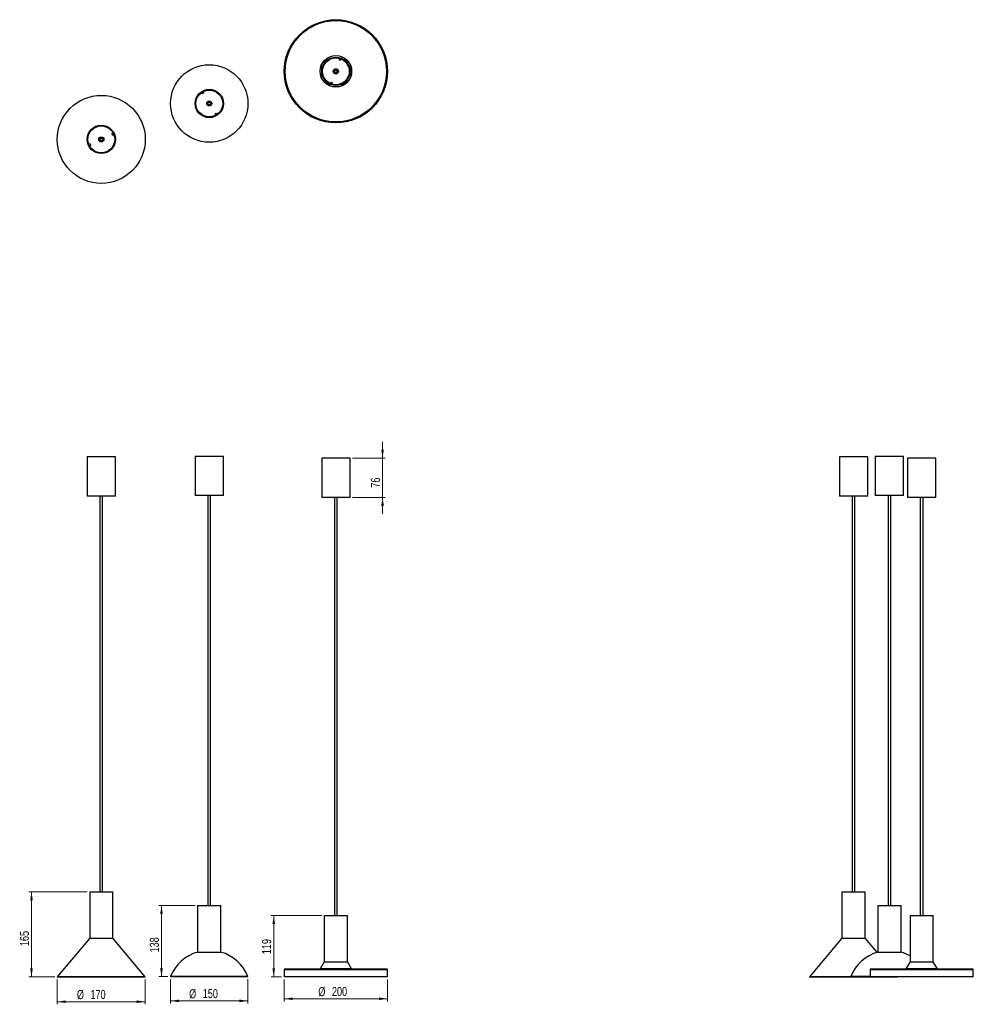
# Model space of a CAD drawing. Header units: millimetres. Extents: x 561 to 931, y 278 to 660.
import ezdxf

# ---------------------------------------------------------------- set-up
doc = ezdxf.new("R2010")
doc.units = ezdxf.units.MM
doc.styles.add('SLDTEXTSTYLE0', font='TXT', dxfattribs={"width": 0.75})
doc.dimstyles.new('SLDDIMSTYLE0', dxfattribs={"dimtxt": 3.5, "dimasz": 3.302, "dimexe": 0, "dimexo": 0.0625, "dimgap": 0.875, "dimtad": 1, "dimdec": 0, "dimlfac": 5, "dimrnd": 1e-09, "dimzin": 12, "dimdsep": 46, "dimtxsty": 'SLDTEXTSTYLE0', "dimsah": 1, "dimcen": 0.09, "dimadec": 0, "dimazin": 3, "dimtfac": 1, "dimtdec": 0, "dimtofl": 0, "dimtmove": 0, "dimatfit": 3, "dimfxl": 0, "dimfrac": 2, "dimtolj": 1, "dimtzin": 12, "dimarcsym": 0})
doc.dimstyles.new('SLDDIMSTYLE1', dxfattribs={"dimtxt": 3.5, "dimasz": 3.302, "dimexe": 0, "dimexo": 0.0625, "dimgap": 0.875, "dimtad": 1, "dimdec": 0, "dimlfac": 5, "dimrnd": 1e-09, "dimzin": 12, "dimdsep": 46, "dimtxsty": 'SLDTEXTSTYLE0', "dimsah": 1, "dimcen": 0.09, "dimadec": 0, "dimazin": 3, "dimtfac": 1, "dimtdec": 0, "dimtmove": 0, "dimatfit": 0, "dimfxl": 0, "dimfrac": 2, "dimtolj": 1, "dimtzin": 12, "dimarcsym": 0})

# ---------------------------------------------------------------- blocks, each defined once
blk = doc.blocks.new('_D')
at = {"color": 7, "linetype": 'Continuous', "lineweight": 0}
for p, q in [((587.12, 321.93), (564.58, 321.93)), ((565.58, 321.93), (565.58, 288.99)), ((574.58, 288.99), (564.58, 288.99))]:
    blk.add_line(p, q, dxfattribs=at)
at = {"color": 7, "linetype": 'Continuous', "lineweight": 18}
for points in [[(565.58, 321.93), (565.07, 318.63), (566.09, 318.63)], [(565.58, 288.99), (566.09, 292.29), (565.07, 292.29)]]:
    blk.add_solid(points, dxfattribs=at)
at = {"color": 7, "linetype": 'Continuous', "lineweight": 18, "insert": (561.07, 300.88), "char_height": 3.5, "attachment_point": 1, "rotation": 90, "style": 'SLDTEXTSTYLE0'}
blk.add_mtext('165', dxfattribs=at)
blk = doc.blocks.new('_D_1')
at = {"color": 7, "linetype": 'Continuous', "lineweight": 0}
for p, q in [((628.96, 316.57), (614.95, 316.57)), ((615.95, 316.57), (615.95, 289.06)), ((618.46, 289.06), (614.95, 289.06))]:
    blk.add_line(p, q, dxfattribs=at)
at = {"color": 7, "linetype": 'Continuous', "lineweight": 18}
for points in [[(615.95, 316.57), (615.44, 313.26), (616.45, 313.26)], [(615.95, 289.06), (616.45, 292.36), (615.44, 292.36)]]:
    blk.add_solid(points, dxfattribs=at)
at = {"color": 7, "linetype": 'Continuous', "lineweight": 18, "insert": (611.43, 298.42), "char_height": 3.5, "attachment_point": 1, "rotation": 90, "style": 'SLDTEXTSTYLE0'}
blk.add_mtext('138', dxfattribs=at)
blk = doc.blocks.new('_D_2')
at = {"color": 7, "linetype": 'Continuous', "lineweight": 0}
for p, q in [((678.01, 312.74), (658.44, 312.74)), ((659.44, 312.74), (659.44, 288.98)), ((662.51, 288.98), (658.44, 288.98))]:
    blk.add_line(p, q, dxfattribs=at)
at = {"color": 7, "linetype": 'Continuous', "lineweight": 18}
for points in [[(659.44, 312.74), (658.93, 309.43), (659.95, 309.43)], [(659.44, 288.98), (659.95, 292.28), (658.93, 292.28)]]:
    blk.add_solid(points, dxfattribs=at)
at = {"color": 7, "linetype": 'Continuous', "lineweight": 18, "insert": (654.93, 297.76), "char_height": 3.5, "attachment_point": 1, "rotation": 90, "style": 'SLDTEXTSTYLE0'}
blk.add_mtext('119', dxfattribs=at)
blk = doc.blocks.new('_D_3')
at = {"color": 7, "linetype": 'Continuous', "lineweight": 0}
for p, q in [((575.58, 287.99), (575.58, 278.32)), ((609.66, 287.99), (609.66, 278.32)), ((609.66, 279.32), (575.58, 279.32))]:
    blk.add_line(p, q, dxfattribs=at)
at = {"color": 7, "linetype": 'Continuous', "lineweight": 18}
for points in [[(575.58, 279.32), (578.88, 278.81), (578.88, 279.82)], [(609.66, 279.32), (606.35, 279.82), (606.35, 278.81)]]:
    blk.add_solid(points, dxfattribs=at)
at = {"color": 7, "linetype": 'Continuous', "lineweight": 18, "char_height": 3.5, "attachment_point": 1, "style": 'SLDTEXTSTYLE0'}
for s, insert in [('%%c', (583.17, 283.83)), ('170', (588.44, 283.88))]:
    blk.add_mtext(s, dxfattribs=dict(at, insert=insert))
blk = doc.blocks.new('_D_4')
at = {"color": 7, "linetype": 'Continuous', "lineweight": 0}
for p, q in [((619.46, 288.06), (619.46, 278.64)), ((649.46, 288.06), (649.46, 278.64)), ((649.46, 279.64), (619.46, 279.64))]:
    blk.add_line(p, q, dxfattribs=at)
at = {"color": 7, "linetype": 'Continuous', "lineweight": 18}
for points in [[(619.46, 279.64), (622.76, 279.14), (622.76, 280.15)], [(649.46, 279.64), (646.16, 280.15), (646.16, 279.14)]]:
    blk.add_solid(points, dxfattribs=at)
at = {"color": 7, "linetype": 'Continuous', "lineweight": 18, "char_height": 3.5, "attachment_point": 1, "style": 'SLDTEXTSTYLE0'}
for s, insert in [('%%c', (626.66, 284.16)), ('150', (631.94, 284.21))]:
    blk.add_mtext(s, dxfattribs=dict(at, insert=insert))
blk = doc.blocks.new('_D_5')
at = {"color": 7, "linetype": 'Continuous', "lineweight": 0}
for p, q in [((663.51, 287.98), (663.51, 279.46)), ((703.51, 287.98), (703.51, 279.46)), ((703.51, 280.46), (663.51, 280.46))]:
    blk.add_line(p, q, dxfattribs=at)
at = {"color": 7, "linetype": 'Continuous', "lineweight": 18}
for points in [[(663.51, 280.46), (666.81, 279.96), (666.81, 280.97)], [(703.51, 280.46), (700.21, 280.97), (700.21, 279.96)]]:
    blk.add_solid(points, dxfattribs=at)
at = {"color": 7, "linetype": 'Continuous', "lineweight": 18, "char_height": 3.5, "attachment_point": 1, "style": 'SLDTEXTSTYLE0'}
for s, insert in [('%%c', (676.72, 284.98)), ('200', (682, 285.03))]:
    blk.add_mtext(s, dxfattribs=dict(at, insert=insert))
blk = doc.blocks.new('_D_6')
at = {"color": 7, "linetype": 'Continuous', "lineweight": 0}
for p, q in [((701.6, 489.98), (701.6, 496.33)), ((690.01, 489.98), (702.6, 489.98)), ((701.6, 474.78), (701.6, 489.98)), ((690.01, 474.78), (702.6, 474.78)), ((701.6, 474.78), (701.6, 468.43))]:
    blk.add_line(p, q, dxfattribs=at)
at = {"color": 7, "linetype": 'Continuous', "lineweight": 18}
for points in [[(701.6, 489.98), (702.11, 493.28), (701.09, 493.28)], [(701.6, 474.78), (701.09, 471.48), (702.11, 471.48)]]:
    blk.add_solid(points, dxfattribs=at)
at = {"color": 7, "linetype": 'Continuous', "lineweight": 18, "insert": (697.09, 478.54), "char_height": 3.5, "attachment_point": 1, "rotation": 90, "style": 'SLDTEXTSTYLE0'}
blk.add_mtext('76', dxfattribs=at)

msp = doc.modelspace()

# ---------------------------------------------------------------- linework, layer by layer
at = {"color": 7, "linetype": 'Continuous', "lineweight": 25}
for p, q in [((685.01, 644.89), (684.81, 644.33)), ((685.37, 644.13), (684.81, 644.33)), ((685.37, 644.13), (685.58, 644.68)), ((683.77, 640.64), (683.85, 640.85)), ((681.65, 635.7), (681.44, 635.14)), ((681.65, 635.7), (682.21, 635.49)), ((682.01, 634.93), (682.21, 635.49)), ((631.51, 631.71), (631.82, 631.21)), ((632.33, 631.52), (631.82, 631.21)), ((632.33, 631.52), (632.02, 632.02)), ((634.86, 626.77), (634.98, 626.57)), ((636.59, 623.34), (637.1, 623.65)), ((636.59, 623.34), (636.9, 622.83)), ((637.41, 623.15), (637.1, 623.65)), ((597.2, 615.98), (596.66, 615.73)), ((596.92, 615.19), (596.66, 615.73)), ((596.92, 615.19), (597.45, 615.43)), ((588.32, 611.86), (587.78, 611.61)), ((588.03, 611.07), (588.57, 611.32)), ((588.32, 611.86), (588.57, 611.32)), ((593.32, 613.85), (593.52, 613.94)), ((587.12, 490.43), (587.12, 475.23)), ((598.12, 490.43), (587.12, 490.43)), ((598.12, 475.23), (598.12, 490.43)), ((628.96, 490.65), (628.96, 475.45)), ((637.31, 490.65), (628.96, 490.65)), ((639.96, 490.65), (637.31, 490.65)), ((639.96, 475.45), (639.96, 490.65)), ((678.01, 489.98), (678.01, 474.78)), ((689.01, 489.98), (678.01, 489.98)), ((689.01, 474.78), (689.01, 489.98)), ((878.62, 490.43), (878.62, 475.23)), ((886.43, 490.43), (878.62, 490.43)), ((889.62, 490.43), (886.43, 490.43)), ((889.62, 475.23), (889.62, 490.43)), ((892.52, 490.65), (892.52, 475.45)), ((893.32, 490.65), (892.52, 490.65)), ((903.52, 490.65), (893.32, 490.65)), ((903.52, 475.45), (903.52, 490.65)), ((905, 489.98), (905, 474.78)), ((915.67, 489.98), (905, 489.98)), ((916, 489.98), (915.67, 489.98)), ((916, 474.78), (916, 489.98)), ((598.12, 475.23), (587.12, 475.23)), ((592.09, 475.23), (592.09, 321.93)), ((593.15, 321.93), (593.15, 475.23)), ((637.31, 475.45), (628.96, 475.45)), ((633.93, 475.45), (633.93, 316.57)), ((634.99, 316.57), (634.99, 475.45)), ((639.96, 475.45), (637.31, 475.45)), ((689.01, 474.78), (678.01, 474.78)), ((682.98, 474.78), (682.98, 312.74)), ((684.04, 312.74), (684.04, 474.78)), ((886.43, 475.23), (878.62, 475.23)), ((883.59, 475.23), (883.59, 321.93)), ((884.65, 321.93), (884.65, 475.23)), ((889.62, 475.23), (886.43, 475.23)), ((893.32, 475.45), (892.52, 475.45)), ((903.52, 475.45), (893.32, 475.45)), ((897.49, 475.45), (897.49, 316.57)), ((898.55, 316.57), (898.55, 475.45)), ((915.67, 474.78), (905, 474.78)), ((909.97, 474.78), (909.97, 312.74)), ((911.03, 312.74), (911.03, 474.78)), ((916, 474.78), (915.67, 474.78)), ((588.12, 321.93), (588.12, 303.93)), ((588.12, 321.93), (590.78, 321.93)), ((590.78, 321.93), (597.12, 321.93)), ((597.12, 303.93), (597.12, 321.93)), ((879.62, 321.93), (879.62, 303.93)), ((879.62, 321.93), (888.62, 321.93)), ((888.62, 303.93), (888.62, 321.93)), ((629.96, 316.57), (629.96, 298.57)), ((629.96, 316.57), (632.63, 316.57)), ((632.63, 316.57), (638.96, 316.57)), ((638.96, 298.57), (638.96, 316.57)), ((893.52, 316.57), (893.52, 298.57)), ((893.52, 316.57), (902.52, 316.57)), ((902.52, 298.57), (902.52, 316.57)), ((679.01, 312.74), (679.01, 294.74)), ((679.01, 312.74), (680.43, 312.74)), ((680.43, 312.74), (688.01, 312.74)), ((688.01, 294.74), (688.01, 312.74)), ((906, 312.74), (906, 294.74)), ((906, 312.74), (915, 312.74)), ((915, 294.74), (915, 312.74)), ((588.12, 303.93), (575.58, 288.99)), ((588.12, 303.93), (590.78, 303.93)), ((590.78, 303.93), (597.12, 303.93)), ((609.66, 288.99), (597.12, 303.93)), ((879.62, 303.93), (867.08, 288.99)), ((879.62, 303.93), (888.62, 303.93)), ((893.2, 298.47), (888.62, 303.93)), ((629.96, 298.57), (632.63, 298.57)), ((632.63, 298.57), (638.96, 298.57)), ((893.52, 298.57), (902.52, 298.57)), ((679.01, 294.74), (677.43, 292)), ((679.01, 294.74), (680.43, 294.74)), ((680.43, 294.74), (688.01, 294.74)), ((689.59, 292), (688.01, 294.74)), ((906, 294.74), (904.42, 292)), ((906, 294.74), (915, 294.74)), ((916.58, 292), (915, 294.74)), ((663.51, 291.62), (663.51, 288.98)), ((703.15, 291.98), (663.87, 291.98)), ((703.51, 288.98), (703.51, 291.62)), ((890.5, 291.62), (890.5, 288.98)), ((930.14, 291.98), (890.86, 291.98)), ((930.5, 288.98), (930.5, 291.62)), ((575.58, 288.99), (575.7, 288.89)), ((609.66, 288.99), (575.58, 288.99)), ((609.53, 288.89), (575.7, 288.89)), ((609.53, 288.89), (609.66, 288.99)), ((619.46, 289.06), (619.61, 289)), ((649.46, 289.06), (619.46, 289.06)), ((649.31, 289), (619.61, 289)), ((649.31, 289), (649.46, 289.06)), ((703.51, 288.98), (663.51, 288.98)), ((867.08, 288.99), (867.2, 288.89)), ((890.5, 288.99), (867.08, 288.99)), ((901.03, 288.89), (867.2, 288.89)), ((883.02, 289.06), (883.17, 289)), ((890.5, 289.06), (883.02, 289.06)), ((890.5, 289), (883.17, 289)), ((930.5, 288.98), (890.5, 288.98)), ((901.03, 288.89), (901.14, 288.98))]:
    msp.add_line(p, q, dxfattribs=at)
at = {"color": 8, "linetype": 'Continuous', "lineweight": 25}
for p, q in [((683.72, 640.48), (683.77, 640.64)), ((634.77, 626.92), (634.86, 626.77)), ((593.16, 613.78), (593.32, 613.85)), ((703.51, 291.62), (663.51, 291.62)), ((689.59, 292), (677.43, 292)), ((930.5, 291.62), (890.5, 291.62)), ((916.58, 292), (904.42, 292))]:
    msp.add_line(p, q, dxfattribs=at)
at = {"color": 7, "linetype": 'Continuous', "lineweight": 25}
for centre, radius in [((683.51, 639.91), 20), ((683.51, 639.91), 19.64), ((683.51, 639.91), 6.12), ((683.51, 639.91), 6.08), ((683.51, 639.91), 5.5), ((683.51, 639.91), 5.2), ((634.46, 627.43), 15), ((683.51, 639.91), 1), ((683.51, 639.91), 0.771), ((683.51, 639.91), 0.6), ((683.51, 639.91), 0.53), ((592.62, 613.52), 17.04), ((634.46, 627.43), 5.5), ((634.46, 627.43), 5.2), ((634.46, 627.43), 1), ((634.46, 627.43), 0.771), ((634.46, 627.43), 0.6), ((634.46, 627.43), 0.53), ((592.62, 613.52), 5.5), ((592.62, 613.52), 5.2), ((592.62, 613.52), 1), ((592.62, 613.52), 0.771), ((592.62, 613.52), 0.53)]:
    msp.add_circle(centre, radius, dxfattribs=at)
for centre, radius, start, end in [((592.62, 613.52), 0.6, 114.8597, 24.8597), ((592.62, 613.52), 0.6, 24.8597, 114.8597), ((634.46, 283.04), 16.16, 106.1686, 158.1587), ((634.46, 283.04), 16.16, 21.8413, 73.8314), ((898.02, 283.04), 16.16, 106.1686, 158.1587), ((898.02, 283.04), 16.16, 60.3959, 73.8314), ((663.87, 291.62), 0.36, 90, 180), ((677.39, 292.02), 0.04, 270, 330), ((689.62, 292.02), 0.04, 210, 270), ((703.15, 291.62), 0.36, 0, 90), ((890.86, 291.62), 0.36, 90, 180), ((904.39, 292.02), 0.04, 270, 330), ((916.62, 292.02), 0.04, 210, 270), ((930.14, 291.62), 0.36, 0, 90)]:
    msp.add_arc(centre, radius, start, end, dxfattribs=at)

# ---------------------------------------------------------------- dimensions: what is measured, and where the dimension line sits
at = {"color": 7, "linetype": 'Continuous', "lineweight": 18}
for base, p1, p2, dimstyle, picture, middle in [((701.6, 489.98), (689.01, 474.78), (689.01, 489.98), 'SLDDIMSTYLE1', '_D_6', (701.6, 481.12)), ((565.58, 288.99), (588.12, 321.93), (575.58, 288.99), 'SLDDIMSTYLE0', '_D', (565.58, 304.76)), ((615.95, 289.06), (629.96, 316.57), (619.46, 289.06), 'SLDDIMSTYLE0', '_D_1', (615.95, 302.29)), ((659.44, 288.98), (679.01, 312.74), (663.51, 288.98), 'SLDDIMSTYLE0', '_D_2', (659.44, 301.64))]:
    dim = msp.add_linear_dim(base=base, p1=p1, p2=p2, angle=90, dimstyle=dimstyle, dxfattribs=at)
    dim.commit()
    dim.dimension.update_dxf_attribs({"geometry": picture, "text_midpoint": middle, "dimtype": 160})
for base, p1, p2, picture, middle in [((575.58, 279.32), (609.66, 288.99), (575.58, 288.99), '_D_3', (589.68, 279.32)), ((619.46, 279.64), (649.46, 289.06), (619.46, 289.06), '_D_4', (633.18, 279.64)), ((663.51, 280.46), (703.51, 288.98), (663.51, 288.98), '_D_5', (683.24, 280.46))]:
    dim = msp.add_linear_dim(base=base, p1=p1, p2=p2, text='%%c<>', dimstyle='SLDDIMSTYLE0', dxfattribs=at)
    dim.commit()
    dim.dimension.update_dxf_attribs({"geometry": picture, "text_midpoint": middle, "dimtype": 160})

doc.saveas('drawing.dxf')
